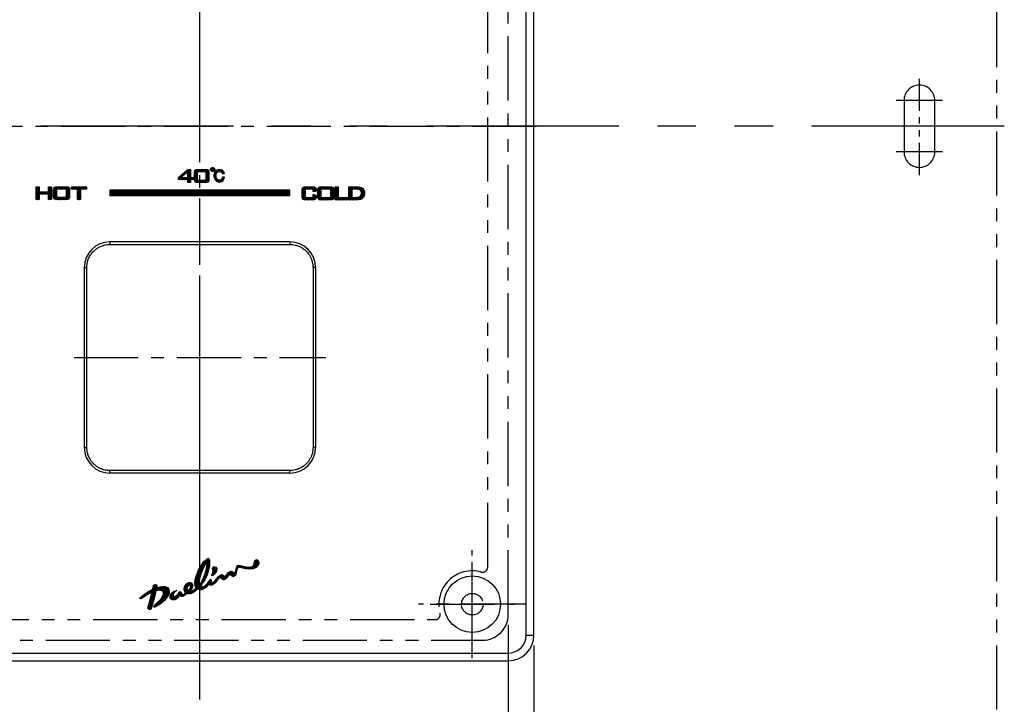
# Model space of a CAD drawing. Extents: x -5523 to -4929, y 1621 to 2041.
# Tile 4 of 7: x -5368 to -5272, y 1755 to 1822. Entities that reach past the tile are written whole.
import ezdxf

# ---------------------------------------------------------------- set-up
doc = ezdxf.new("R2010")
doc.units = 0
doc.header["$LTSCALE"] = 5
doc.header["$MEASUREMENT"] = 0
doc.linetypes.add('CENTER', pattern=[2, 1.25, -0.25, 0.25, -0.25])
doc.linetypes.add('PHANTOM', pattern=[2.5, 1.25, -0.25, 0.25, -0.25, 0.25, -0.25])
doc.layers.get('0').update_dxf_attribs({"color": 2, "linetype": 'CONTINUOUS'})
for name, color, linetype in [('CL', 1, 'CENTER'), ('D', 2, 'CONTINUOUS'), ('PH', 3, 'PHANTOM')]:
    doc.layers.add(name, color=color, linetype=linetype)
pattern_1 = [(45, (-7336.85715, 1806.811516), (-0.0220970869, 0.0220970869), []), (135, (-7336.85715, 1806.811516), (-0.0220970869, -0.0220970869), [])]

# ---------------------------------------------------------------- blocks, each defined once
blk = doc.blocks.new('A$C68261A34')
at = {"layer": 'D'}
for p, q in [((30, -48.5), (30, -93.946)), ((32.5, -50.5), (32.5, -106.297))]:
    blk.add_line(p, q, dxfattribs=at)
at = {"layer": 'PH', "ltscale": 3}
for p, q in [((0, -78.258), (0, 78.258)), ((78.258, 0), (-79.374, 0))]:
    blk.add_line(p, q, dxfattribs=at)
at = {"layer": 'PH'}
for p, q in [((77.5, 74.5), (77.5, -74.5)), ((30, -47.5), (30, 47.5)), ((28, -42.886), (28, 42.886)), ((72.25, 2.5), (67.75, 2.5)), ((68.5, 2.5), (68.5, -2.5)), ((71.5, -2.5), (71.5, 2.5)), ((72.25, -2.5), (67.75, -2.5)), ((26.5, -51.75), (26.5, -41.25)), ((31.75, -46.5), (21.25, -46.5)), ((-22.886, -48), (22.886, -48)), ((-27.5, -50), (27.5, -50))]:
    blk.add_line(p, q, dxfattribs=at)
at = {"layer": 'PH', "ltscale": 0.5}
blk.add_line((70, -4.75), (70, 4.75), dxfattribs=at)
at = {"layer": 'PH'}
blk.add_circle((26.5, -46.5), 1.05, dxfattribs=at)
for centre, radius, start, end in [((70, 2.5), 1.5, 0, 180), ((70, -2.5), 1.5, 180, 0), ((27.5, -42.886), 0.5, 254.53399, 0), ((26.5, -46.5), 3.25, 74.53399, 195.46601), ((22.886, -47.5), 0.5, 270, 15.46601), ((27.5, -47.5), 2.5, 270, 0)]:
    blk.add_arc(centre, radius, start, end, dxfattribs=at)

msp = doc.modelspace()

# ---------------------------------------------------------------- hatches: boundary and pattern name
at = {"layer": 'D', "ltscale": 0.6}
h = msp.add_hatch(dxfattribs=at)
h.set_pattern_fill('ANSI37', color=256, scale=0.25, style=0)
h.set_pattern_definition(pattern_1)
h.paths.add_polyline_path([(-5350.692, 1806.457), (-5349.799, 1806.457), (-5349.799, 1807.27), (-5350.692, 1807.27)], flags=16)
h.paths.add_polyline_path([(-5351.59, 1806.718), (-5351.59, 1807.265), (-5352.258, 1806.718)], flags=17)
h.paths.add_polyline_path([(-5349.174, 1807.578), (-5349.123, 1807.564), (-5349.088, 1807.528), (-5349.074, 1807.478), (-5349.088, 1807.428), (-5349.123, 1807.392), (-5349.174, 1807.378), (-5349.224, 1807.392), (-5349.26, 1807.428), (-5349.274, 1807.478), (-5349.26, 1807.528), (-5349.224, 1807.564)], flags=16)
h.paths.add_polyline_path([(-5349.174, 1807.678), (-5349.073, 1807.651), (-5349.001, 1807.579), (-5348.974, 1807.478), (-5349.001, 1807.377), (-5349.073, 1807.305), (-5349.174, 1807.278), (-5349.275, 1807.305), (-5349.347, 1807.377), (-5349.374, 1807.478), (-5349.347, 1807.579), (-5349.275, 1807.651)])
h.paths.add_polyline_path([(-5350.953, 1807.187), (-5350.946, 1807.289), (-5350.927, 1807.367), (-5350.893, 1807.42), (-5350.842, 1807.455), (-5350.767, 1807.475), (-5350.668, 1807.482), (-5349.823, 1807.482), (-5349.723, 1807.475), (-5349.648, 1807.455), (-5349.596, 1807.42), (-5349.563, 1807.367), (-5349.543, 1807.289), (-5349.537, 1807.187), (-5349.537, 1806.528), (-5349.543, 1806.426), (-5349.563, 1806.348), (-5349.596, 1806.294), (-5349.648, 1806.26), (-5349.723, 1806.239), (-5349.823, 1806.232), (-5350.668, 1806.232), (-5350.767, 1806.239), (-5350.842, 1806.26), (-5350.893, 1806.294), (-5350.927, 1806.348), (-5350.946, 1806.426), (-5350.953, 1806.528)])
h.paths.add_polyline_path([(-5351.59, 1806.23), (-5351.59, 1806.513), (-5352.516, 1806.513), (-5352.516, 1806.718), (-5351.6, 1807.48), (-5351.332, 1807.48), (-5351.332, 1806.718), (-5351.036, 1806.718), (-5351.036, 1806.513), (-5351.332, 1806.513), (-5351.332, 1806.23)])
h.paths.add_polyline_path([(-5348.235, 1806.732), (-5348.249, 1806.654), (-5348.277, 1806.584), (-5348.318, 1806.523), (-5348.372, 1806.475), (-5348.438, 1806.447), (-5348.517, 1806.437), (-5348.621, 1806.452), (-5348.707, 1806.496), (-5348.774, 1806.57), (-5348.822, 1806.662), (-5348.851, 1806.76), (-5348.861, 1806.864), (-5348.851, 1806.97), (-5348.822, 1807.068), (-5348.773, 1807.159), (-5348.706, 1807.232), (-5348.62, 1807.275), (-5348.517, 1807.29), (-5348.443, 1807.283), (-5348.38, 1807.263), (-5348.328, 1807.229), (-5348.287, 1807.185), (-5348.256, 1807.132), (-5348.235, 1807.072), (-5348.039, 1807.076), (-5348.062, 1807.181), (-5348.113, 1807.274), (-5348.19, 1807.355), (-5348.287, 1807.417), (-5348.396, 1807.455), (-5348.517, 1807.467), (-5348.668, 1807.447), (-5348.8, 1807.388), (-5348.91, 1807.29), (-5348.994, 1807.164), (-5349.044, 1807.022), (-5349.06, 1806.864), (-5349.044, 1806.709), (-5348.994, 1806.568), (-5348.91, 1806.441), (-5348.8, 1806.342), (-5348.668, 1806.282), (-5348.517, 1806.262), (-5348.389, 1806.277), (-5348.277, 1806.32), (-5348.181, 1806.393), (-5348.107, 1806.489), (-5348.059, 1806.601), (-5348.039, 1806.73)])
h = msp.add_hatch(dxfattribs=at)
h.set_pattern_fill('ANSI37', color=256, scale=0.25, style=0)
h.set_pattern_definition([(45, (-7336.3014, 1806.811516), (-0.0220970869, 0.0220970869), []), (135, (-7336.3014, 1806.811516), (-0.0220970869, -0.0220970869), [])])
h.paths.add_polyline_path([(-5364.36, 1804.791), (-5363.402, 1804.791), (-5363.402, 1805.582), (-5364.36, 1805.582)], flags=16)
h.paths.add_polyline_path([(-5362.037, 1805.582), (-5362.037, 1804.556), (-5362.328, 1804.556), (-5362.328, 1805.582), (-5362.901, 1805.582), (-5362.901, 1805.806), (-5361.461, 1805.806), (-5361.461, 1805.582)])
h.paths.add_polyline_path([(-5364.651, 1805.51), (-5364.644, 1805.612), (-5364.623, 1805.69), (-5364.587, 1805.743), (-5364.532, 1805.778), (-5364.449, 1805.799), (-5364.341, 1805.806), (-5363.422, 1805.806), (-5363.314, 1805.799), (-5363.231, 1805.778), (-5363.176, 1805.743), (-5363.14, 1805.69), (-5363.119, 1805.612), (-5363.112, 1805.51), (-5363.112, 1804.852), (-5363.119, 1804.749), (-5363.14, 1804.672), (-5363.176, 1804.618), (-5363.231, 1804.584), (-5363.314, 1804.563), (-5363.422, 1804.556), (-5364.341, 1804.556), (-5364.449, 1804.563), (-5364.532, 1804.584), (-5364.587, 1804.618), (-5364.623, 1804.672), (-5364.644, 1804.749), (-5364.651, 1804.852)])
h.paths.add_polyline_path([(-5366.349, 1804.556), (-5366.349, 1805.806), (-5366.058, 1805.806), (-5366.058, 1805.321), (-5365.15, 1805.321), (-5365.15, 1805.806), (-5364.857, 1805.806), (-5364.857, 1804.556), (-5365.15, 1804.556), (-5365.15, 1805.094), (-5366.058, 1805.094), (-5366.058, 1804.556)])
h = msp.add_hatch(dxfattribs=at)
h.set_pattern_fill('ANSI37', color=256, scale=0.25, style=0)
h.set_pattern_definition([(45, (-7338.057644, 1806.811516), (-0.0220970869, 0.0220970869), []), (135, (-7338.057644, 1806.811516), (-0.0220970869, -0.0220970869), [])])
h.paths.add_polyline_path([(-5338.647, 1804.772), (-5337.689, 1804.772), (-5337.689, 1805.563), (-5338.647, 1805.563)], flags=16)
h.paths.add_polyline_path([(-5335.916, 1804.537), (-5335.916, 1805.787), (-5335.111, 1805.787), (-5334.9, 1805.769), (-5334.723, 1805.715), (-5334.582, 1805.626), (-5334.479, 1805.504), (-5334.418, 1805.352), (-5334.397, 1805.17), (-5334.405, 1805.056), (-5334.429, 1804.951), (-5334.469, 1804.854), (-5334.524, 1804.767), (-5334.592, 1804.694), (-5334.673, 1804.634), (-5334.731, 1804.603), (-5334.799, 1804.578), (-5334.875, 1804.56), (-5334.964, 1804.547), (-5335.067, 1804.539), (-5335.186, 1804.537)])
h.paths.add_polyline_path([(-5335.625, 1804.772), (-5335.248, 1804.772), (-5335.068, 1804.782), (-5334.926, 1804.813), (-5334.823, 1804.865), (-5334.753, 1804.941), (-5334.711, 1805.044), (-5334.697, 1805.174), (-5334.709, 1805.291), (-5334.744, 1805.388), (-5334.802, 1805.464), (-5334.882, 1805.519), (-5334.985, 1805.552), (-5335.109, 1805.563), (-5335.625, 1805.563)], flags=16)
h.paths.add_polyline_path([(-5337.256, 1804.537), (-5337.256, 1805.787), (-5336.965, 1805.787), (-5336.965, 1804.772), (-5336.028, 1804.772), (-5336.028, 1804.537)])
h.paths.add_polyline_path([(-5338.938, 1805.491), (-5338.931, 1805.593), (-5338.91, 1805.67), (-5338.874, 1805.724), (-5338.819, 1805.759), (-5338.737, 1805.78), (-5338.628, 1805.787), (-5337.709, 1805.787), (-5337.601, 1805.78), (-5337.519, 1805.759), (-5337.463, 1805.724), (-5337.427, 1805.67), (-5337.406, 1805.593), (-5337.399, 1805.491), (-5337.399, 1804.832), (-5337.406, 1804.73), (-5337.427, 1804.652), (-5337.463, 1804.599), (-5337.519, 1804.564), (-5337.601, 1804.543), (-5337.709, 1804.537), (-5338.628, 1804.537), (-5338.737, 1804.543), (-5338.819, 1804.564), (-5338.874, 1804.599), (-5338.91, 1804.652), (-5338.931, 1804.73), (-5338.938, 1804.832)])
h.paths.add_polyline_path([(-5339.393, 1805.563), (-5340.177, 1805.563), (-5340.177, 1804.772), (-5339.393, 1804.772), (-5339.393, 1805.04), (-5339.102, 1804.98), (-5339.102, 1804.832), (-5339.11, 1804.73), (-5339.131, 1804.652), (-5339.167, 1804.599), (-5339.223, 1804.564), (-5339.305, 1804.543), (-5339.412, 1804.537), (-5340.158, 1804.537), (-5340.267, 1804.543), (-5340.349, 1804.564), (-5340.404, 1804.599), (-5340.44, 1804.652), (-5340.461, 1804.73), (-5340.468, 1804.832), (-5340.468, 1805.491), (-5340.461, 1805.593), (-5340.44, 1805.67), (-5340.404, 1805.724), (-5340.349, 1805.759), (-5340.267, 1805.78), (-5340.158, 1805.787), (-5339.412, 1805.787), (-5339.305, 1805.78), (-5339.223, 1805.759), (-5339.167, 1805.724), (-5339.131, 1805.67), (-5339.11, 1805.593), (-5339.102, 1805.491), (-5339.102, 1805.373), (-5339.393, 1805.327)])
h = msp.add_hatch(dxfattribs=at)
h.set_pattern_fill('ANSI37', color=256, scale=0.75, style=0)
h.set_pattern_definition([(45, (-7336.85715, 1806.81152), (-0.0662912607, 0.0662912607), []), (135, (-7336.85715, 1806.81152), (-0.0662912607, -0.0662912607), [])])
h.paths.add_polyline_path([(-5359.171, 1804.966), (-5341.67, 1804.966), (-5341.67, 1805.466), (-5359.171, 1805.466)])
h = msp.add_hatch(dxfattribs=at)
h.set_pattern_fill('ANSI37', color=256, scale=0.25, style=0)
h.set_pattern_definition(pattern_1)
h.paths.add_polyline_path([(-5348.967, 1768.823), (-5348.856, 1768.782), (-5348.78, 1768.682), (-5348.763, 1768.508), (-5348.881, 1768.257), (-5349.094, 1768.029), (-5349.256, 1767.963), (-5349.256, 1768.062), (-5349.171, 1768.234), (-5349.14, 1768.481), (-5349.162, 1768.542), (-5349.19, 1768.608), (-5349.2, 1768.669), (-5349.158, 1768.765), (-5349.076, 1768.818)], flags=17)
h.paths.add_polyline_path([(-5349.761, 1769.199), (-5349.741, 1769.041), (-5349.805, 1768.654), (-5349.943, 1768.145), (-5350.127, 1767.651), (-5350.304, 1767.301), (-5350.431, 1767.177), (-5350.472, 1767.337), (-5350.421, 1767.722), (-5350.278, 1768.247), (-5350.073, 1768.747), (-5349.88, 1769.082)], flags=16)
h.paths.add_polyline_path([(-5351.416, 1767.053), (-5351.361, 1767.028), (-5351.338, 1766.972), (-5351.344, 1766.872), (-5351.398, 1766.733), (-5351.49, 1766.607), (-5351.576, 1766.558), (-5351.635, 1766.588), (-5351.662, 1766.663), (-5351.644, 1766.792), (-5351.581, 1766.934), (-5351.497, 1767.027)], flags=16)
h.paths.add_polyline_path([(-5352.731, 1766.508), (-5352.648, 1766.521), (-5352.65, 1766.523), (-5352.733, 1766.483), (-5352.914, 1766.323), (-5353.02, 1766.132), (-5353.028, 1765.974), (-5353.011, 1765.95), (-5352.978, 1765.93), (-5352.93, 1765.92), (-5352.716, 1766.01), (-5352.513, 1766.22), (-5352.367, 1766.444), (-5352.31, 1766.352), (-5352.19, 1766.205), (-5352.036, 1766.124), (-5351.92, 1766.162), (-5351.864, 1766.251), (-5351.827, 1766.317), (-5351.9, 1766.418), (-5351.953, 1766.587), (-5351.959, 1766.761), (-5351.923, 1766.895), (-5351.861, 1767.028), (-5351.769, 1767.143), (-5351.65, 1767.232), (-5351.508, 1767.289), (-5351.346, 1767.295), (-5351.207, 1767.229), (-5351.134, 1767.098), (-5351.136, 1766.928), (-5351.184, 1766.771), (-5351.262, 1766.634), (-5351.391, 1766.481), (-5351.165, 1766.501), (-5350.953, 1766.621), (-5350.79, 1766.768), (-5350.866, 1766.955), (-5350.905, 1767.226), (-5350.872, 1767.603), (-5350.545, 1768.539), (-5350.043, 1769.357), (-5349.608, 1769.68), (-5349.47, 1769.461), (-5349.496, 1768.905), (-5349.722, 1768.065), (-5349.945, 1767.576), (-5350.188, 1767.191), (-5350.361, 1766.956), (-5350.038, 1766.896), (-5349.645, 1767.271), (-5349.368, 1767.613), (-5349.336, 1767.506), (-5349.281, 1767.364), (-5349.163, 1767.283), (-5348.942, 1767.496), (-5348.611, 1767.893), (-5348.275, 1768.069), (-5348.137, 1767.998), (-5348.062, 1767.908), (-5347.973, 1767.856), (-5347.83, 1768.002), (-5347.637, 1768.278), (-5347.415, 1768.403), (-5347.302, 1768.361), (-5347.19, 1768.303), (-5347.03, 1768.256), (-5346.927, 1768.425), (-5346.858, 1768.77), (-5346.762, 1768.974), (-5346.566, 1768.97), (-5346.324, 1768.91), (-5346.049, 1768.84), (-5345.869, 1768.812), (-5345.695, 1768.797), (-5345.543, 1768.793), (-5345.369, 1768.822), (-5345.205, 1768.916), (-5345.123, 1769.084), (-5345.098, 1769.326), (-5345.035, 1769.476), (-5344.891, 1769.518), (-5344.779, 1769.474), (-5344.702, 1769.36), (-5344.69, 1769.168), (-5344.792, 1768.918), (-5344.954, 1768.769), (-5345.09, 1768.691), (-5345.277, 1768.632), (-5345.497, 1768.62), (-5345.74, 1768.627), (-5346.123, 1768.684), (-5346.459, 1768.771), (-5346.689, 1768.8), (-5346.818, 1768.536), (-5346.935, 1768.087), (-5347.151, 1767.872), (-5347.35, 1767.95), (-5347.443, 1768.053), (-5347.531, 1768.11), (-5347.663, 1767.962), (-5347.867, 1767.686), (-5348.089, 1767.552), (-5348.283, 1767.647), (-5348.398, 1767.768), (-5348.511, 1767.766), (-5348.737, 1767.52), (-5348.979, 1767.233), (-5349.228, 1767.053), (-5349.397, 1767.041), (-5349.487, 1767.095), (-5349.525, 1767.147), (-5349.821, 1766.833), (-5350.273, 1766.595), (-5350.685, 1766.662), (-5350.85, 1766.479), (-5351.052, 1766.334), (-5351.248, 1766.24), (-5351.416, 1766.199), (-5351.564, 1766.198), (-5351.698, 1766.224), (-5351.822, 1766.103), (-5352.007, 1765.978), (-5352.182, 1765.932), (-5352.297, 1765.965), (-5352.387, 1766.008), (-5352.431, 1766.036), (-5352.583, 1765.805), (-5352.812, 1765.637), (-5353.076, 1765.603), (-5353.263, 1765.711), (-5353.326, 1765.87), (-5353.322, 1766.007), (-5353.21, 1766.226), (-5352.991, 1766.417)])
h.paths.add_polyline_path([(-5355.008, 1766.659), (-5354.989, 1766.717), (-5354.961, 1766.843), (-5354.93, 1766.98), (-5354.925, 1767.011), (-5354.907, 1767.056), (-5354.86, 1767.089), (-5354.775, 1767.095), (-5354.684, 1767.081), (-5354.621, 1767.058), (-5354.603, 1766.993), (-5354.621, 1766.885), (-5354.645, 1766.784), (-5354.353, 1766.854), (-5354.068, 1766.9), (-5353.829, 1766.907), (-5353.585, 1766.822), (-5353.449, 1766.651), (-5353.405, 1766.455), (-5353.424, 1766.274), (-5353.486, 1766.095), (-5353.591, 1765.895), (-5353.833, 1765.595), (-5354.247, 1765.225), (-5354.746, 1764.93), (-5354.873, 1764.916), (-5354.911, 1764.982), (-5354.84, 1765.086), (-5354.498, 1765.381), (-5354.147, 1765.762), (-5353.952, 1766.17), (-5353.957, 1766.332), (-5354.045, 1766.483), (-5354.26, 1766.554), (-5354.408, 1766.549), (-5354.546, 1766.529), (-5354.701, 1766.501), (-5354.818, 1766.003), (-5355.027, 1765.2), (-5355.154, 1764.759), (-5355.197, 1764.708), (-5355.253, 1764.685), (-5355.318, 1764.682), (-5355.389, 1764.699), (-5355.448, 1764.745), (-5355.469, 1764.828), (-5355.36, 1765.267), (-5355.164, 1766.002), (-5355.083, 1766.375), (-5355.625, 1766.06), (-5356.026, 1765.782), (-5356.232, 1765.707), (-5356.248, 1765.77), (-5356.177, 1765.869), (-5355.984, 1766.024), (-5355.708, 1766.23), (-5355.393, 1766.448)])

# ---------------------------------------------------------------- linework, layer by layer
at = {"color": 7, "linetype": 'Continuous'}
for p, q in [((-5318.665, 1762.191), (-5318.665, 1862.191)), ((-5317.915, 1762.191), (-5317.915, 1862.191)), ((-5359.165, 1800.441), (-5359.166, 1800.193)), ((-5341.665, 1800.441), (-5359.165, 1800.441)), ((-5341.665, 1800.441), (-5341.665, 1800.193)), ((-5361.665, 1797.941), (-5361.665, 1780.441)), ((-5361.665, 1797.941), (-5361.417, 1797.941)), ((-5339.165, 1797.941), (-5339.413, 1797.941)), ((-5339.165, 1797.941), (-5339.165, 1780.441)), ((-5361.665, 1780.441), (-5361.417, 1780.441)), ((-5339.165, 1780.441), (-5339.413, 1780.441)), ((-5359.165, 1777.941), (-5359.166, 1778.189)), ((-5341.665, 1777.941), (-5359.165, 1777.941)), ((-5341.665, 1777.941), (-5341.665, 1778.189)), ((-5318.665, 1762.191), (-5317.915, 1762.191)), ((-5380.415, 1760.441), (-5320.415, 1760.441)), ((-5320.415, 1760.441), (-5320.415, 1759.691)), ((-5380.415, 1759.691), (-5320.415, 1759.691))]:
    msp.add_line(p, q, dxfattribs=at)
msp.add_circle((-5323.916, 1765.191), 2.75, dxfattribs=at)
for centre, radius, start, end in [((-5359.165, 1797.941), 2.5, 90, 180), ((-5341.665, 1797.941), 2.5, 360, 90), ((-5359.165, 1780.441), 2.5, 180, 270), ((-5341.665, 1780.441), 2.5, 270, 360), ((-5320.415, 1762.191), 1.75, 270, 0), ((-5320.415, 1762.191), 2.5, 270, 0)]:
    msp.add_arc(centre, radius, start, end, dxfattribs=at)
for points in [[(-5361.417, 1797.941), (-5361.414, 1798.068), (-5361.401, 1798.208), (-5361.377, 1798.363), (-5361.338, 1798.533), (-5361.28, 1798.716), (-5361.197, 1798.912), (-5361.083, 1799.121), (-5360.931, 1799.338), (-5360.741, 1799.55), (-5360.517, 1799.742), (-5360.27, 1799.904), (-5360.017, 1800.026), (-5359.776, 1800.109), (-5359.555, 1800.159), (-5359.352, 1800.186), (-5359.166, 1800.193)], [(-5359.166, 1800.193), (-5358.95, 1800.193), (-5358.755, 1800.194), (-5358.565, 1800.194), (-5358.366, 1800.194), (-5358.151, 1800.194), (-5357.916, 1800.194), (-5357.658, 1800.194), (-5357.377, 1800.194), (-5357.071, 1800.194), (-5356.738, 1800.194), (-5356.363, 1800.194), (-5355.968, 1800.194), (-5355.59, 1800.194), (-5355.257, 1800.194), (-5354.961, 1800.194), (-5354.698, 1800.194), (-5354.464, 1800.194), (-5354.235, 1800.194), (-5353.994, 1800.194), (-5353.723, 1800.194), (-5353.423, 1800.194), (-5353.094, 1800.194), (-5352.747, 1800.194), (-5352.409, 1800.194), (-5352.099, 1800.194), (-5351.823, 1800.194), (-5351.579, 1800.194), (-5351.363, 1800.194), (-5351.171, 1800.194), (-5350.998, 1800.194), (-5350.841, 1800.194), (-5350.694, 1800.194), (-5350.554, 1800.194), (-5350.415, 1800.194)], [(-5350.415, 1800.194), (-5350.209, 1800.194), (-5349.989, 1800.194), (-5349.752, 1800.194), (-5349.495, 1800.194), (-5349.216, 1800.194), (-5348.911, 1800.194), (-5348.578, 1800.194), (-5348.213, 1800.194), (-5347.814, 1800.194), (-5347.376, 1800.194), (-5346.896, 1800.194), (-5346.366, 1800.194), (-5345.784, 1800.194), (-5345.164, 1800.194), (-5344.532, 1800.194), (-5343.938, 1800.194), (-5343.408, 1800.194), (-5342.937, 1800.194), (-5342.51, 1800.194), (-5342.102, 1800.194), (-5341.665, 1800.193)], [(-5341.665, 1800.193), (-5341.423, 1800.18), (-5341.156, 1800.135), (-5340.867, 1800.047), (-5340.556, 1799.901), (-5340.245, 1799.689), (-5339.973, 1799.426), (-5339.763, 1799.146), (-5339.615, 1798.872), (-5339.516, 1798.612), (-5339.455, 1798.369), (-5339.423, 1798.145), (-5339.413, 1797.941)], [(-5361.417, 1780.441), (-5361.418, 1780.519), (-5361.418, 1780.603), (-5361.418, 1780.695), (-5361.418, 1780.794), (-5361.418, 1780.903), (-5361.418, 1781.022), (-5361.418, 1781.152), (-5361.418, 1781.294), (-5361.418, 1781.45), (-5361.418, 1781.623), (-5361.418, 1781.819), (-5361.418, 1782.041), (-5361.418, 1782.292), (-5361.418, 1782.573), (-5361.418, 1782.885), (-5361.418, 1783.226), (-5361.418, 1783.597), (-5361.418, 1784), (-5361.418, 1784.441), (-5361.418, 1784.922), (-5361.418, 1785.403), (-5361.418, 1785.835), (-5361.418, 1786.215), (-5361.418, 1786.552), (-5361.418, 1786.854), (-5361.418, 1787.129), (-5361.418, 1787.385), (-5361.418, 1787.635), (-5361.418, 1787.879), (-5361.418, 1788.118), (-5361.418, 1788.345), (-5361.418, 1788.548), (-5361.418, 1788.725), (-5361.418, 1788.881), (-5361.418, 1789.021), (-5361.418, 1789.152), (-5361.418, 1789.282), (-5361.418, 1789.415), (-5361.418, 1789.561), (-5361.418, 1789.725), (-5361.418, 1789.911), (-5361.418, 1790.122), (-5361.418, 1790.354), (-5361.418, 1790.593), (-5361.418, 1790.838), (-5361.418, 1791.089), (-5361.418, 1791.351), (-5361.418, 1791.633), (-5361.418, 1791.939), (-5361.418, 1792.275), (-5361.418, 1792.646), (-5361.418, 1793.056), (-5361.418, 1793.513), (-5361.418, 1794.008), (-5361.418, 1794.499), (-5361.418, 1794.942), (-5361.418, 1795.329), (-5361.418, 1795.674), (-5361.418, 1795.983), (-5361.418, 1796.257), (-5361.418, 1796.5), (-5361.418, 1796.713), (-5361.418, 1796.901), (-5361.418, 1797.069), (-5361.418, 1797.221), (-5361.418, 1797.358), (-5361.418, 1797.48), (-5361.418, 1797.591), (-5361.418, 1797.69), (-5361.418, 1797.781), (-5361.418, 1797.864), (-5361.417, 1797.941)], [(-5339.413, 1797.941), (-5339.413, 1797.453), (-5339.413, 1796.914), (-5339.413, 1796.31), (-5339.413, 1795.641), (-5339.413, 1794.984), (-5339.413, 1794.381), (-5339.413, 1793.847), (-5339.413, 1793.37), (-5339.413, 1792.943), (-5339.413, 1792.558), (-5339.413, 1792.209), (-5339.413, 1791.895), (-5339.413, 1791.609), (-5339.413, 1791.347), (-5339.413, 1791.104), (-5339.413, 1790.866), (-5339.413, 1790.629), (-5339.413, 1790.394), (-5339.413, 1790.161), (-5339.413, 1789.943), (-5339.413, 1789.751), (-5339.413, 1789.583), (-5339.413, 1789.434), (-5339.413, 1789.298), (-5339.413, 1789.167), (-5339.413, 1789.035), (-5339.413, 1788.895), (-5339.413, 1788.74), (-5339.413, 1788.563), (-5339.413, 1788.362), (-5339.413, 1788.137), (-5339.413, 1787.903), (-5339.413, 1787.668), (-5339.413, 1787.432), (-5339.413, 1787.195), (-5339.413, 1786.946), (-5339.413, 1786.677), (-5339.413, 1786.386), (-5339.413, 1786.068), (-5339.413, 1785.718), (-5339.413, 1785.339), (-5339.413, 1784.925), (-5339.413, 1784.474), (-5339.413, 1783.984), (-5339.413, 1783.442), (-5339.413, 1782.837), (-5339.413, 1782.169), (-5339.413, 1781.522), (-5339.413, 1780.949), (-5339.413, 1780.441)], [(-5359.166, 1778.189), (-5359.349, 1778.197), (-5359.549, 1778.222), (-5359.767, 1778.271), (-5360.003, 1778.351), (-5360.252, 1778.469), (-5360.501, 1778.628), (-5360.729, 1778.821), (-5360.925, 1779.036), (-5361.079, 1779.255), (-5361.195, 1779.465), (-5361.278, 1779.662), (-5361.337, 1779.846), (-5361.377, 1780.017), (-5361.401, 1780.173), (-5361.414, 1780.314), (-5361.417, 1780.441)], [(-5339.413, 1780.441), (-5339.422, 1780.241), (-5339.453, 1780.021), (-5339.512, 1779.783), (-5339.607, 1779.529), (-5339.748, 1779.262), (-5339.947, 1778.986), (-5340.213, 1778.721), (-5340.524, 1778.5), (-5340.843, 1778.345), (-5341.141, 1778.251), (-5341.415, 1778.203), (-5341.665, 1778.189)], [(-5350.415, 1778.188), (-5350.55, 1778.188), (-5350.692, 1778.188), (-5350.843, 1778.188), (-5351.006, 1778.188), (-5351.181, 1778.188), (-5351.372, 1778.188), (-5351.58, 1778.188), (-5351.806, 1778.188), (-5352.053, 1778.188), (-5352.322, 1778.188), (-5352.618, 1778.188), (-5352.943, 1778.188), (-5353.284, 1778.189), (-5353.615, 1778.189), (-5353.903, 1778.189), (-5354.153, 1778.189), (-5354.385, 1778.189), (-5354.615, 1778.189), (-5354.868, 1778.189), (-5355.154, 1778.189), (-5355.467, 1778.189), (-5355.808, 1778.189), (-5356.183, 1778.189), (-5356.584, 1778.189), (-5356.972, 1778.189), (-5357.318, 1778.189), (-5357.624, 1778.189), (-5357.9, 1778.189), (-5358.147, 1778.189), (-5358.367, 1778.189), (-5358.569, 1778.189), (-5358.758, 1778.189), (-5358.952, 1778.189), (-5359.166, 1778.189)], [(-5341.665, 1778.189), (-5342.104, 1778.189), (-5342.508, 1778.189), (-5342.93, 1778.189), (-5343.393, 1778.189), (-5343.901, 1778.189), (-5344.462, 1778.189), (-5345.073, 1778.189), (-5345.71, 1778.189), (-5346.331, 1778.189), (-5346.892, 1778.189), (-5347.389, 1778.189), (-5347.836, 1778.188), (-5348.238, 1778.188), (-5348.603, 1778.188), (-5348.935, 1778.188), (-5349.238, 1778.188), (-5349.514, 1778.188), (-5349.767, 1778.188), (-5349.999, 1778.188), (-5350.214, 1778.188), (-5350.415, 1778.188)]]:
    msp.add_spline(points, degree=3, dxfattribs=at)
at = {"layer": 'CL', "color": 1}
for p, q in [((-5350.416, 1758.191), (-5350.416, 1988.109)), ((-5323.916, 1761.105), (-5323.916, 1769.277)), ((-5328.002, 1765.191), (-5319.83, 1765.191))]:
    msp.add_line(p, q, dxfattribs=at)
at = {"layer": 'CL'}
for p, q in [((-5383.916, 1811.691), (-5317.666, 1811.691)), ((-5362.666, 1789.191), (-5338.166, 1789.191))]:
    msp.add_line(p, q, dxfattribs=at)
at = {"layer": 'D'}
for points in [[(-5349.174, 1807.678), (-5349.073, 1807.651), (-5349.001, 1807.579), (-5348.974, 1807.478), (-5349.001, 1807.377), (-5349.073, 1807.305), (-5349.174, 1807.278), (-5349.275, 1807.305), (-5349.347, 1807.377), (-5349.374, 1807.478), (-5349.347, 1807.579), (-5349.275, 1807.651)], [(-5351.59, 1806.23), (-5351.59, 1806.513), (-5352.516, 1806.513), (-5352.516, 1806.718), (-5351.6, 1807.48), (-5351.332, 1807.48), (-5351.332, 1806.718), (-5351.036, 1806.718), (-5351.036, 1806.513), (-5351.332, 1806.513), (-5351.332, 1806.23)], [(-5351.59, 1806.718), (-5351.59, 1807.265), (-5352.258, 1806.718)], [(-5350.953, 1807.187), (-5350.946, 1807.289), (-5350.927, 1807.367), (-5350.893, 1807.42), (-5350.842, 1807.455), (-5350.767, 1807.475), (-5350.668, 1807.482), (-5349.823, 1807.482), (-5349.723, 1807.475), (-5349.648, 1807.455), (-5349.596, 1807.42), (-5349.563, 1807.367), (-5349.543, 1807.289), (-5349.537, 1807.187), (-5349.537, 1806.528), (-5349.543, 1806.426), (-5349.563, 1806.348), (-5349.596, 1806.294), (-5349.648, 1806.26), (-5349.723, 1806.239), (-5349.823, 1806.232), (-5350.668, 1806.232), (-5350.767, 1806.239), (-5350.842, 1806.26), (-5350.893, 1806.294), (-5350.927, 1806.348), (-5350.946, 1806.426), (-5350.953, 1806.528)], [(-5350.692, 1806.457), (-5349.799, 1806.457), (-5349.799, 1807.27), (-5350.692, 1807.27)], [(-5349.174, 1807.578), (-5349.123, 1807.564), (-5349.088, 1807.528), (-5349.074, 1807.478), (-5349.088, 1807.428), (-5349.123, 1807.392), (-5349.174, 1807.378), (-5349.224, 1807.392), (-5349.26, 1807.428), (-5349.274, 1807.478), (-5349.26, 1807.528), (-5349.224, 1807.564)], [(-5348.235, 1806.732), (-5348.249, 1806.654), (-5348.277, 1806.584), (-5348.318, 1806.523), (-5348.372, 1806.475), (-5348.438, 1806.447), (-5348.517, 1806.437), (-5348.621, 1806.452), (-5348.707, 1806.496), (-5348.774, 1806.57), (-5348.822, 1806.662), (-5348.851, 1806.76), (-5348.861, 1806.864), (-5348.851, 1806.97), (-5348.822, 1807.068), (-5348.773, 1807.159), (-5348.706, 1807.232), (-5348.62, 1807.275), (-5348.517, 1807.29), (-5348.443, 1807.283), (-5348.38, 1807.263), (-5348.328, 1807.229), (-5348.287, 1807.185), (-5348.256, 1807.132), (-5348.235, 1807.072), (-5348.039, 1807.076), (-5348.062, 1807.181), (-5348.113, 1807.274), (-5348.19, 1807.355), (-5348.287, 1807.417), (-5348.396, 1807.455), (-5348.517, 1807.467), (-5348.668, 1807.447), (-5348.8, 1807.388), (-5348.91, 1807.29), (-5348.994, 1807.164), (-5349.044, 1807.022), (-5349.06, 1806.864), (-5349.044, 1806.709), (-5348.994, 1806.568), (-5348.91, 1806.441), (-5348.8, 1806.342), (-5348.668, 1806.282), (-5348.517, 1806.262), (-5348.389, 1806.277), (-5348.277, 1806.32), (-5348.181, 1806.393), (-5348.107, 1806.489), (-5348.059, 1806.601), (-5348.039, 1806.73)], [(-5366.349, 1804.556), (-5366.349, 1805.806), (-5366.058, 1805.806), (-5366.058, 1805.321), (-5365.15, 1805.321), (-5365.15, 1805.806), (-5364.857, 1805.806), (-5364.857, 1804.556), (-5365.15, 1804.556), (-5365.15, 1805.094), (-5366.058, 1805.094), (-5366.058, 1804.556)], [(-5364.651, 1805.51), (-5364.644, 1805.612), (-5364.623, 1805.69), (-5364.587, 1805.743), (-5364.532, 1805.778), (-5364.449, 1805.799), (-5364.341, 1805.806), (-5363.422, 1805.806), (-5363.314, 1805.799), (-5363.231, 1805.778), (-5363.176, 1805.743), (-5363.14, 1805.69), (-5363.119, 1805.612), (-5363.112, 1805.51), (-5363.112, 1804.852), (-5363.119, 1804.749), (-5363.14, 1804.672), (-5363.176, 1804.618), (-5363.231, 1804.584), (-5363.314, 1804.563), (-5363.422, 1804.556), (-5364.341, 1804.556), (-5364.449, 1804.563), (-5364.532, 1804.584), (-5364.587, 1804.618), (-5364.623, 1804.672), (-5364.644, 1804.749), (-5364.651, 1804.852)], [(-5362.037, 1805.582), (-5362.037, 1804.556), (-5362.328, 1804.556), (-5362.328, 1805.582), (-5362.901, 1805.582), (-5362.901, 1805.806), (-5361.461, 1805.806), (-5361.461, 1805.582)], [(-5339.393, 1805.563), (-5340.177, 1805.563), (-5340.177, 1804.772), (-5339.393, 1804.772), (-5339.393, 1805.04), (-5339.102, 1804.98), (-5339.102, 1804.832), (-5339.11, 1804.73), (-5339.131, 1804.652), (-5339.167, 1804.599), (-5339.223, 1804.564), (-5339.305, 1804.543), (-5339.412, 1804.537), (-5340.158, 1804.537), (-5340.267, 1804.543), (-5340.349, 1804.564), (-5340.404, 1804.599), (-5340.44, 1804.652), (-5340.461, 1804.73), (-5340.468, 1804.832), (-5340.468, 1805.491), (-5340.461, 1805.593), (-5340.44, 1805.67), (-5340.404, 1805.724), (-5340.349, 1805.759), (-5340.267, 1805.78), (-5340.158, 1805.787), (-5339.412, 1805.787), (-5339.305, 1805.78), (-5339.223, 1805.759), (-5339.167, 1805.724), (-5339.131, 1805.67), (-5339.11, 1805.593), (-5339.102, 1805.491), (-5339.102, 1805.373), (-5339.393, 1805.327)], [(-5338.938, 1805.491), (-5338.931, 1805.593), (-5338.91, 1805.67), (-5338.874, 1805.724), (-5338.819, 1805.759), (-5338.737, 1805.78), (-5338.628, 1805.787), (-5337.709, 1805.787), (-5337.601, 1805.78), (-5337.519, 1805.759), (-5337.463, 1805.724), (-5337.427, 1805.67), (-5337.406, 1805.593), (-5337.399, 1805.491), (-5337.399, 1804.832), (-5337.406, 1804.73), (-5337.427, 1804.652), (-5337.463, 1804.599), (-5337.519, 1804.564), (-5337.601, 1804.543), (-5337.709, 1804.537), (-5338.628, 1804.537), (-5338.737, 1804.543), (-5338.819, 1804.564), (-5338.874, 1804.599), (-5338.91, 1804.652), (-5338.931, 1804.73), (-5338.938, 1804.832)], [(-5337.256, 1804.537), (-5337.256, 1805.787), (-5336.965, 1805.787), (-5336.965, 1804.772), (-5336.028, 1804.772), (-5336.028, 1804.537)], [(-5335.916, 1804.537), (-5335.916, 1805.787), (-5335.111, 1805.787), (-5334.9, 1805.769), (-5334.723, 1805.715), (-5334.582, 1805.626), (-5334.479, 1805.504), (-5334.418, 1805.352), (-5334.397, 1805.17), (-5334.405, 1805.056), (-5334.429, 1804.951), (-5334.469, 1804.854), (-5334.524, 1804.767), (-5334.592, 1804.694), (-5334.673, 1804.634), (-5334.731, 1804.603), (-5334.799, 1804.578), (-5334.875, 1804.56), (-5334.964, 1804.547), (-5335.067, 1804.539), (-5335.186, 1804.537)], [(-5364.36, 1804.791), (-5363.402, 1804.791), (-5363.402, 1805.582), (-5364.36, 1805.582)], [(-5338.647, 1804.772), (-5337.689, 1804.772), (-5337.689, 1805.563), (-5338.647, 1805.563)], [(-5335.625, 1804.772), (-5335.248, 1804.772), (-5335.068, 1804.782), (-5334.926, 1804.813), (-5334.823, 1804.865), (-5334.753, 1804.941), (-5334.711, 1805.044), (-5334.697, 1805.174), (-5334.709, 1805.291), (-5334.744, 1805.388), (-5334.802, 1805.464), (-5334.882, 1805.519), (-5334.985, 1805.552), (-5335.109, 1805.563), (-5335.625, 1805.563)], [(-5352.731, 1766.508), (-5352.648, 1766.521), (-5352.65, 1766.523), (-5352.733, 1766.483), (-5352.914, 1766.323), (-5353.02, 1766.132), (-5353.028, 1765.974), (-5353.011, 1765.95), (-5352.978, 1765.93), (-5352.93, 1765.92), (-5352.716, 1766.01), (-5352.513, 1766.22), (-5352.367, 1766.444), (-5352.31, 1766.352), (-5352.19, 1766.205), (-5352.036, 1766.124), (-5351.92, 1766.162), (-5351.864, 1766.251), (-5351.827, 1766.317), (-5351.9, 1766.418), (-5351.953, 1766.587), (-5351.959, 1766.761), (-5351.923, 1766.895), (-5351.861, 1767.028), (-5351.769, 1767.143), (-5351.65, 1767.232), (-5351.508, 1767.289), (-5351.346, 1767.295), (-5351.207, 1767.229), (-5351.134, 1767.098), (-5351.136, 1766.928), (-5351.184, 1766.771), (-5351.262, 1766.634), (-5351.391, 1766.481), (-5351.165, 1766.501), (-5350.953, 1766.621), (-5350.79, 1766.768), (-5350.866, 1766.955), (-5350.905, 1767.226), (-5350.872, 1767.603), (-5350.545, 1768.539), (-5350.043, 1769.357), (-5349.608, 1769.68), (-5349.47, 1769.461), (-5349.496, 1768.905), (-5349.722, 1768.065), (-5349.945, 1767.576), (-5350.188, 1767.191), (-5350.361, 1766.956), (-5350.038, 1766.896), (-5349.645, 1767.271), (-5349.368, 1767.613), (-5349.336, 1767.506), (-5349.281, 1767.364), (-5349.163, 1767.283), (-5348.942, 1767.496), (-5348.611, 1767.893), (-5348.275, 1768.069), (-5348.137, 1767.998), (-5348.062, 1767.908), (-5347.973, 1767.856), (-5347.83, 1768.002), (-5347.637, 1768.278), (-5347.415, 1768.403), (-5347.302, 1768.361), (-5347.19, 1768.303), (-5347.03, 1768.256), (-5346.927, 1768.425), (-5346.858, 1768.77), (-5346.762, 1768.974), (-5346.566, 1768.97), (-5346.324, 1768.91), (-5346.049, 1768.84), (-5345.869, 1768.812), (-5345.695, 1768.797), (-5345.543, 1768.793), (-5345.369, 1768.822), (-5345.205, 1768.916), (-5345.123, 1769.084), (-5345.098, 1769.326), (-5345.035, 1769.476), (-5344.891, 1769.518), (-5344.779, 1769.474), (-5344.702, 1769.36), (-5344.69, 1769.168), (-5344.792, 1768.918), (-5344.954, 1768.769), (-5345.09, 1768.691), (-5345.277, 1768.632), (-5345.497, 1768.62), (-5345.74, 1768.627), (-5346.123, 1768.684), (-5346.459, 1768.771), (-5346.689, 1768.8), (-5346.818, 1768.536), (-5346.935, 1768.087), (-5347.151, 1767.872), (-5347.35, 1767.95), (-5347.443, 1768.053), (-5347.531, 1768.11), (-5347.663, 1767.962), (-5347.867, 1767.686), (-5348.089, 1767.552), (-5348.283, 1767.647), (-5348.398, 1767.768), (-5348.511, 1767.766), (-5348.737, 1767.52), (-5348.979, 1767.233), (-5349.228, 1767.053), (-5349.397, 1767.041), (-5349.487, 1767.095), (-5349.525, 1767.147), (-5349.821, 1766.833), (-5350.273, 1766.595), (-5350.685, 1766.662), (-5350.85, 1766.479), (-5351.052, 1766.334), (-5351.248, 1766.24), (-5351.416, 1766.199), (-5351.564, 1766.198), (-5351.698, 1766.224), (-5351.822, 1766.103), (-5352.007, 1765.978), (-5352.182, 1765.932), (-5352.297, 1765.965), (-5352.387, 1766.008), (-5352.431, 1766.036), (-5352.583, 1765.805), (-5352.812, 1765.637), (-5353.076, 1765.603), (-5353.263, 1765.711), (-5353.326, 1765.87), (-5353.322, 1766.007), (-5353.21, 1766.226), (-5352.991, 1766.417)], [(-5349.761, 1769.199), (-5349.741, 1769.041), (-5349.805, 1768.654), (-5349.943, 1768.145), (-5350.127, 1767.651), (-5350.304, 1767.301), (-5350.431, 1767.177), (-5350.472, 1767.337), (-5350.421, 1767.722), (-5350.278, 1768.247), (-5350.073, 1768.747), (-5349.88, 1769.082)], [(-5348.967, 1768.823), (-5348.856, 1768.782), (-5348.78, 1768.682), (-5348.763, 1768.508), (-5348.881, 1768.257), (-5349.094, 1768.029), (-5349.256, 1767.963), (-5349.256, 1768.062), (-5349.171, 1768.234), (-5349.14, 1768.481), (-5349.162, 1768.542), (-5349.19, 1768.608), (-5349.2, 1768.669), (-5349.158, 1768.765), (-5349.076, 1768.818)], [(-5355.008, 1766.659), (-5354.989, 1766.717), (-5354.961, 1766.843), (-5354.93, 1766.98), (-5354.925, 1767.011), (-5354.907, 1767.056), (-5354.86, 1767.089), (-5354.775, 1767.095), (-5354.684, 1767.081), (-5354.621, 1767.058), (-5354.603, 1766.993), (-5354.621, 1766.885), (-5354.645, 1766.784), (-5354.353, 1766.854), (-5354.068, 1766.9), (-5353.829, 1766.907), (-5353.585, 1766.822), (-5353.449, 1766.651), (-5353.405, 1766.455), (-5353.424, 1766.274), (-5353.486, 1766.095), (-5353.591, 1765.895), (-5353.833, 1765.595), (-5354.247, 1765.225), (-5354.746, 1764.93), (-5354.873, 1764.916), (-5354.911, 1764.982), (-5354.84, 1765.086), (-5354.498, 1765.381), (-5354.147, 1765.762), (-5353.952, 1766.17), (-5353.957, 1766.332), (-5354.045, 1766.483), (-5354.26, 1766.554), (-5354.408, 1766.549), (-5354.546, 1766.529), (-5354.701, 1766.501), (-5354.818, 1766.003), (-5355.027, 1765.2), (-5355.154, 1764.759), (-5355.197, 1764.708), (-5355.253, 1764.685), (-5355.318, 1764.682), (-5355.389, 1764.699), (-5355.448, 1764.745), (-5355.469, 1764.828), (-5355.36, 1765.267), (-5355.164, 1766.002), (-5355.083, 1766.375), (-5355.625, 1766.06), (-5356.026, 1765.782), (-5356.232, 1765.707), (-5356.248, 1765.77), (-5356.177, 1765.869), (-5355.984, 1766.024), (-5355.708, 1766.23), (-5355.393, 1766.448)], [(-5351.416, 1767.053), (-5351.361, 1767.028), (-5351.338, 1766.972), (-5351.344, 1766.872), (-5351.398, 1766.733), (-5351.49, 1766.607), (-5351.576, 1766.558), (-5351.635, 1766.588), (-5351.662, 1766.663), (-5351.644, 1766.792), (-5351.581, 1766.934), (-5351.497, 1767.027)]]:
    msp.add_lwpolyline(points, close=True, dxfattribs=at)
at = {"layer": 'D', "ltscale": 0.6}
msp.add_lwpolyline([(-5359.171, 1804.966), (-5341.67, 1804.966), (-5341.67, 1805.466), (-5359.171, 1805.466)], close=True, dxfattribs=at)

# ---------------------------------------------------------------- block references
at = {"layer": 'D'}
msp.add_blockref('A$C68261A34', (-5350.416, 1811.691), dxfattribs=at)

doc.saveas('drawing.dxf')
